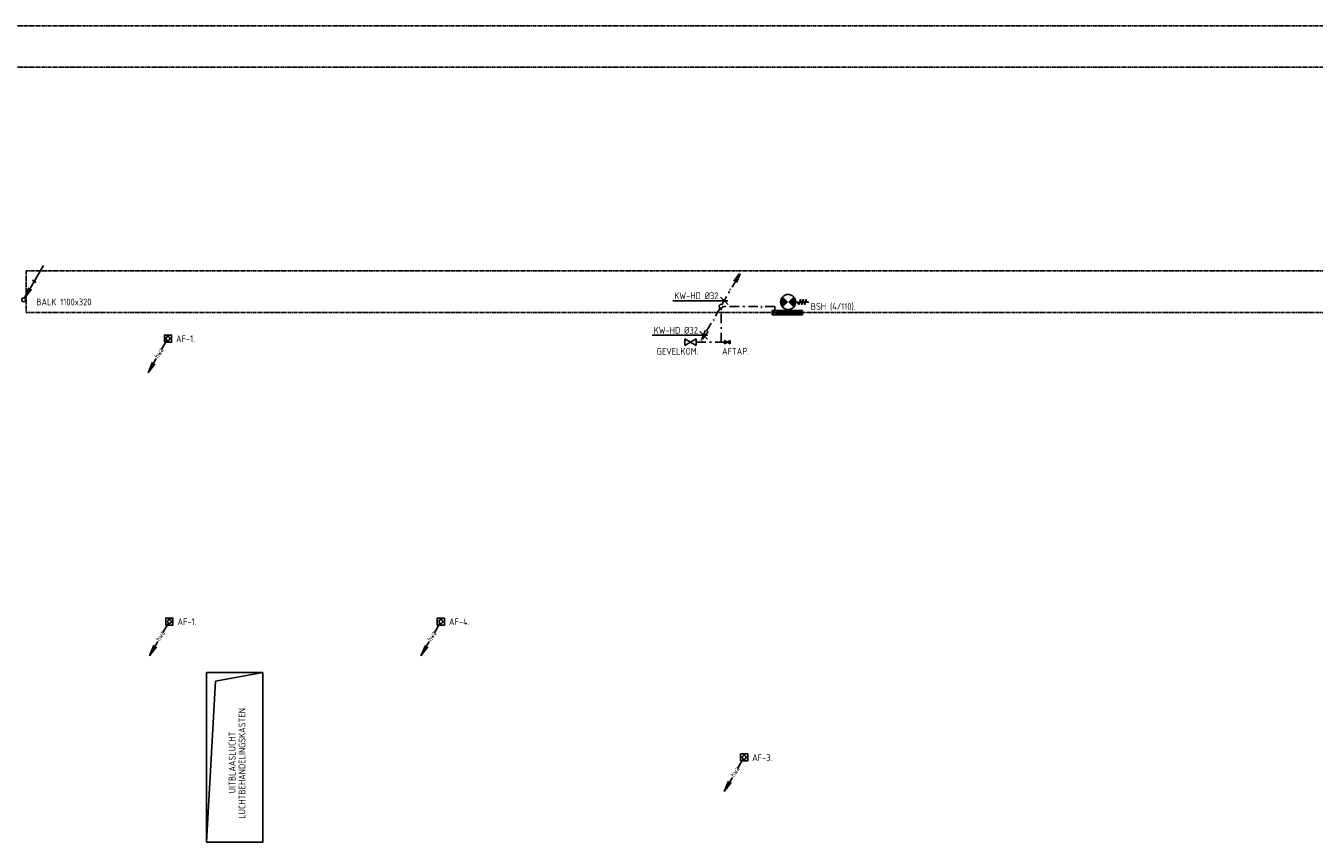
# Model space of a CAD drawing. Header units: millimetres. Extents: x -71760 to 24237, y -1029 to 51282.
# Tile 4 of 9: x -53369 to -19200, y 29632 to 51282. Entities that reach past the tile are written whole.
import ezdxf

# ---------------------------------------------------------------- set-up
doc = ezdxf.new("R2010")
doc.units = ezdxf.units.MM
doc.header["$LTSCALE"] = 50
for name, pattern in [('2322109', [10, 5, -2, 1, -2]), ('DASHED', [0.75, 0.5, -0.25]), ('KOUDWATER', [8.4, 4.8, -1.2, 1.2, -1.2]), ('KOUDWATERTAP', [1.1, 0.5, -0.25, 0.1, -0.25])]:
    doc.linetypes.add(name, pattern=pattern)
for name, color, linetype in [('50', 3, 'Continuous'), ('51', 6, 'Continuous'), ('51-LEIDING', 3, 'Continuous'), ('52', 3, 'Continuous'), ('52-KOUD', 3, 'KOUDWATERTAP'), ('54', 3, 'Continuous'), ('55', 3, 'Continuous'), ('SYM-W', 7, 'Continuous'), ('WL521---_D', 112, 'Continuous'), ('WL522---_VWA', 2, 'Continuous'), ('WL531---', 132, 'Continuous'), ('WL5310--_KW', 2, 'KOUDWATER'), ('WL5310--Bestaande_KW', 180, 'KOUDWATERTAP'), ('WL5420--_PERSL', 1, 'Continuous'), ('WL5501--_GKW-A', 4, 'Continuous'), ('WM570---_MATEN-M', 7, 'Continuous')]:
    doc.layers.add(name, color=color, linetype=linetype)
doc.styles.add('ISO', font='ISO.SHX')

# ---------------------------------------------------------------- blocks, each defined once
blk = doc.blocks.new('*X30')
at = {"color": 0}
for p, q in [((29158, 61986), (29262, 62089)), ((29158, 61999), (29248, 62089)), ((29158, 62013), (29235, 62089)), ((29158, 62026), (29222, 62089)), ((29158, 62040), (29208, 62089)), ((29158, 62053), (29195, 62089)), ((29158, 62067), (29181, 62089)), ((29158, 62080), (29168, 62089)), ((29158, 61972), (29268, 62082)), ((29158, 61959), (29268, 62069)), ((29158, 61945), (29268, 62055)), ((29158, 61932), (29268, 62042)), ((29158, 61918), (29268, 62028)), ((29158, 61905), (29268, 62015)), ((29158, 61891), (29268, 62001)), ((29158, 61878), (29268, 61988)), ((29158, 61865), (29268, 61975)), ((29158, 61851), (29268, 61961)), ((29158, 61838), (29268, 61948)), ((29158, 61824), (29268, 61934)), ((29158, 61811), (29268, 61921)), ((29158, 61797), (29268, 61907)), ((29158, 61784), (29268, 61894)), ((29158, 61770), (29268, 61880)), ((29158, 61757), (29268, 61867)), ((29158, 61743), (29268, 61853)), ((29158, 61730), (29268, 61840)), ((29158, 61716), (29268, 61826)), ((29158, 61703), (29268, 61813)), ((29158, 61689), (29268, 61799)), ((29158, 61676), (29268, 61786)), ((29158, 61662), (29268, 61772)), ((29158, 61649), (29268, 61759)), ((29158, 61636), (29268, 61746)), ((29158, 61622), (29268, 61732)), ((29158, 61609), (29268, 61719)), ((29158, 61595), (29268, 61705)), ((29158, 61582), (29268, 61692)), ((29158, 61568), (29268, 61678)), ((29158, 61555), (29268, 61665)), ((29158, 61541), (29268, 61651)), ((29158, 61528), (29268, 61638)), ((29158, 61514), (29268, 61624)), ((29158, 61501), (29268, 61611)), ((29158, 61487), (29268, 61597)), ((29158, 61474), (29268, 61584)), ((29158, 61460), (29268, 61570)), ((29158, 61447), (29268, 61557)), ((29158, 61433), (29268, 61543)), ((29158, 61420), (29268, 61530)), ((29168, 61416), (29268, 61517)), ((29182, 61416), (29268, 61503)), ((29195, 61416), (29268, 61490)), ((29209, 61416), (29268, 61476)), ((29222, 61416), (29268, 61463)), ((29236, 61416), (29268, 61449)), ((29249, 61416), (29268, 61436)), ((29263, 61416), (29268, 61422))]:
    blk.add_line(p, q, dxfattribs=at)
blk = doc.blocks.new('W3-44')
at = {"layer": '54', "color": 2, "const_width": 2}
for points in [[(1.29, 0.71, 0.414214), (1.29, -0.71, 1)], [(2.71, -0.71, 0.414214), (2.71, 0.71, 1)]]:
    blk.add_lwpolyline(points, format="xyb", dxfattribs=at)
at = {"layer": '54', "color": 7}
blk.add_lwpolyline([(4, 0), (4.5, 0), (4.88, -0.63), (5.26, 0.63), (5.63, -0.63), (6.01, 0.63), (6.39, -0.63), (6.77, 0.63), (6.96, 0), (7.46, 0)], dxfattribs=at)
at = {"layer": '54', "color": 2}
blk.add_circle((2, 0), 2, dxfattribs=at)
blk = doc.blocks.new('030')
at = {"layer": '51', "color": 1, "linetype": 'Continuous'}
for p in [(5.25, 9.09), (1.4, 3.22), (2.08, 2.82)]:
    blk.add_line(p, (0.25, 0.43), dxfattribs=at)
blk.add_circle((0, 0), 0.5, dxfattribs=at)
blk.add_arc((3.03, 5.25), 0.567, 178.0725, 301.9275, dxfattribs=at)
blk = doc.blocks.new('HWA')
at = {"layer": '50', "color": 1, "linetype": 'Continuous'}
for p, q in [((-28, -41), (-173, -293)), ((-309, -529), (-528, -907)), ((-413, -629), (-528, -907)), ((-345, -669), (-528, -907))]:
    blk.add_line(p, q, dxfattribs=at)
blk.add_circle((0, 0), 50, dxfattribs=at)
at = {"layer": '50', "color": 7, "style": 'ISO', "width": 0.7}
blk.add_text('hwa', height=150, rotation=59.4545, dxfattribs=at).set_placement((-249, -538))
blk = doc.blocks.new('3-01')
at = {"layer": 'SYM-W', "color": 2}
for p, q in [((-2.5, 1.5), (-2.5, -1.5)), ((-2.5, 1.5), (2.5, -1.5)), ((2.5, 1.5), (-2.5, -1.5)), ((2.5, 1.5), (2.5, -1.5))]:
    blk.add_line(p, q, dxfattribs=at)
blk = doc.blocks.new('W3-01A')
at = {"layer": 'SYM-W', "linetype": 'Continuous', "xscale": 0.75, "yscale": 0.75, "zscale": 0.75}
blk.add_blockref('3-01', (0, 0), dxfattribs=at)

msp = doc.modelspace()

# ---------------------------------------------------------------- linework, layer by layer
at = {"layer": '51-LEIDING'}
for p, q in [((-32772, 43731), (-33572, 43731)), ((-33572, 43731), (-33572, 43621)), ((-33572, 43621), (-32772, 43621)), ((-33445, 43731), (-33445, 43621)), ((-32772, 43621), (-32772, 43731))]:
    msp.add_line(p, q, dxfattribs=at)
at = {"layer": '54', "color": 7}
for p, q in [((-34750, 43989), (-36211, 43989)), ((-35294, 43075), (-36755, 43075))]:
    msp.add_line(p, q, dxfattribs=at)
at = {"layer": 'SYM-W', "color": 7}
for p, q in [((-34946, 44090), (-34746, 43890)), ((-35489, 43175), (-35289, 42975))]:
    msp.add_line(p, q, dxfattribs=at)
at = {"layer": 'WL521---_D'}
for points in [[(-49693, 42892), (-49503, 42892), (-49503, 43079), (-49693, 43079)], [(-49655, 35390), (-49465, 35390), (-49465, 35577), (-49655, 35577)], [(-42455, 35387), (-42265, 35387), (-42265, 35575), (-42455, 35575)], [(-34414, 31787), (-34224, 31787), (-34224, 31975), (-34414, 31975)]]:
    msp.add_lwpolyline(points, close=True, dxfattribs=at)
at = {"layer": 'WL531---', "linetype": '2322109'}
for p, q in [((-34639, 44350), (-34407, 44752)), ((-34591, 44513), (-34407, 44752)), ((-34523, 44474), (-34407, 44752)), ((-34907, 43886), (-34698, 44249)), ((-34957, 43799), (-35117, 43522)), ((-34932, 42892), (-34932, 43793)), ((-33954, 43842), (-34877, 43842)), ((-33507, 43842), (-33802, 43842)), ((-33507, 43842), (-33507, 43720)), ((-35190, 43397), (-35457, 42933)), ((-35342, 43212), (-35457, 42933)), ((-35274, 43172), (-35457, 42933)), ((-34837, 42892), (-35587, 42892))]:
    msp.add_line(p, q, dxfattribs=at)
for centre in [(-34932, 43843), (-34932, 43843), (-33508, 43675)]:
    msp.add_circle(centre, 50, dxfattribs=at)
at = {"layer": 'WL5310--Bestaande_KW', "linetype": 'KOUDWATERTAP'}
for points in [[(-34837, 42846), (-34762, 42891), (-34837, 42936)], [(-34687, 42846), (-34762, 42891), (-34687, 42936)]]:
    msp.add_solid(points, dxfattribs=at)
at = {"layer": 'WL5501--_GKW-A', "color": 7}
for p, q in [((-48579, 29632), (-48579, 34132)), ((-48579, 34132), (-47079, 34132)), ((-48341, 33905), (-48579, 29632)), ((-47079, 34132), (-48341, 33905)), ((-47079, 34132), (-47079, 29632)), ((-47079, 29632), (-48579, 29632))]:
    msp.add_line(p, q, dxfattribs=at)
at = {"layer": 'WM570---_MATEN-M', "linetype": 'DASHED'}
for p, q in [((-71507, 51282), (-2419, 51282)), ((-71507, 50182), (-2419, 50182)), ((-53358, 43682), (-53358, 44782)), ((-53358, 44782), (-2419, 44782)), ((-53358, 43682), (-2419, 43682))]:
    msp.add_line(p, q, dxfattribs=at)

# ---------------------------------------------------------------- block references
at = {"layer": '51-LEIDING', "xscale": 100, "yscale": 100, "zscale": 100}
msp.add_blockref('W3-44', (-33352, 43957), dxfattribs=at)
at = {"layer": '51-LEIDING', "color": 1, "rotation": 270}
msp.add_blockref('*X30', (-94861, 72890), dxfattribs=at)
at = {"layer": 'WL521---_D'}
for p in [(-49598, 42987), (-49560, 35485), (-42360, 35482), (-34319, 31882)]:
    msp.add_blockref('HWA', p, dxfattribs=at)
at = {"layer": 'WL522---_VWA', "xscale": 100, "yscale": 100, "zscale": 100}
msp.add_blockref('030', (-53426, 44014), dxfattribs=at)
at = {"layer": 'WL5310--Bestaande_KW', "linetype": 'KOUDWATERTAP', "xscale": 40, "yscale": 40, "zscale": 40}
msp.add_blockref('W3-01A', (-34762, 42891), dxfattribs=at)
at = {"layer": 'WL5420--_PERSL', "linetype": 'Continuous', "xscale": 80, "yscale": 80, "zscale": 80}
msp.add_blockref('W3-01A', (-35738, 42891), dxfattribs=at)

# ---------------------------------------------------------------- texts
at = {"layer": '52', "color": 7, "style": 'ISO', "width": 0.75}
msp.add_text('+', height=150, rotation=241.3721, dxfattribs=at).set_placement((-34722, 44354))
at = {"layer": '52-KOUD', "color": 7, "style": 'ISO'}
msp.add_text('+', height=180, dxfattribs=at).set_placement((-33910, 43752))
at = {"layer": '55', "color": 7, "style": 'ISO'}
msp.add_text('+', height=150, rotation=61.3721, dxfattribs=at).set_placement((-35097, 43408))
at = {"layer": 'WL5310--_KW', "color": 7, "linetype": 'Continuous', "style": 'ISO'}
for s, p in [('KW-HD %%c32', (-36171, 44033)), ('KW-HD %%c32', (-36715, 43118)), ('GEVELKOM.', (-36637, 42560)), ('AFTAP.', (-34903, 42560))]:
    msp.add_text(s, height=180, dxfattribs=at).set_placement(p)
at = {"layer": 'WL5310--_KW', "color": 7, "style": 'ISO'}
msp.add_text('BSH (4/110).', height=180, dxfattribs=at).set_placement((-32550, 43749))
at = {"layer": 'WL5501--_GKW-A', "color": 7, "style": 'ISO'}
for s, p in [('AF-1.', (-49382, 42892)), ('AF-1.', (-49344, 35390)), ('AF-4.', (-42144, 35388)), ('AF-3.', (-34103, 31788))]:
    msp.add_text(s, height=180, dxfattribs=at).set_placement(p)
for s, p in [('LUCHTBEHANDELINGSKASTEN.', (-47545, 30255)), ('UITBLAASLUCHT', (-47806, 30933))]:
    msp.add_text(s, height=180, rotation=90, dxfattribs=at).set_placement(p)
at = {"layer": 'WM570---_MATEN-M', "color": 7, "style": 'ISO'}
msp.add_text('BALK 1100x320', height=180, dxfattribs=at).set_placement((-53091, 43868))

doc.saveas('drawing.dxf')
